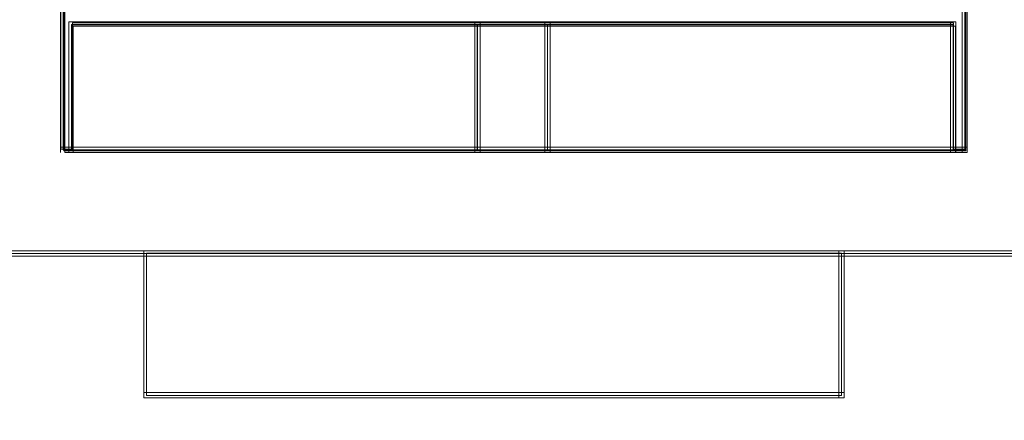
# Model space of a CAD drawing. Header units: millimetres. Extents: x -1290 to 1795, y -4192 to -1311.
# Tile 121 of 256: x 570.19 to 573.03, y -3303.58 to -3302.42. Entities that reach past the tile are written whole.
import ezdxf

# ---------------------------------------------------------------- set-up
doc = ezdxf.new("R2010")
doc.units = ezdxf.units.MM
doc.layers.add('$EL_istn', color=7, linetype='Continuous', lineweight=15)
doc.layers.add('Aparatura', color=7, linetype='Continuous', lineweight=13)
doc.styles.get("Standard").update_dxf_attribs({"font": 'ARIALN.TTF', "width": 0.8})
doc.dimstyles.new('100', dxfattribs={"dimtxt": 15, "dimasz": 10, "dimexe": 1.25, "dimexo": 0.625, "dimtad": 1, "dimdec": 0, "dimtxsty": 'Standard', "dimblk": 'OBLIQUE', "dimcen": 2.5, "dimadec": 0, "dimazin": 0, "dimtfac": 1, "dimtdec": 0, "dimtmove": 0, "dimatfit": 3, "dimldrblk": 'NONE', "dimfxl": 1, "dimarcsym": 0})

# ---------------------------------------------------------------- blocks, each defined once
blk = doc.blocks.new('_Oblique')
at = {"color": 0, "linetype": 'ByBlock', "lineweight": -2}
blk.add_line((-0.5, -0.5), (0.5, 0.5), dxfattribs=at)
blk = doc.blocks.new('*D43')
at = {"layer": '$EL_istn', "color": 0, "linetype": 'Continuous', "lineweight": -2, "ltscale": 0.1}
for p, q in [((605.2914, -3294.7164), (605.2914, -3319.5177)), ((518.0914, -3296.8148), (518.0914, -3319.5177)), ((518.0914, -3318.2677), (605.2914, -3318.2677))]:
    blk.add_line(p, q, dxfattribs=at)
at = {"layer": 'Defpoints', "color": 0}
for p in [(605.2914, -3294.0914), (518.0914, -3296.1898), (605.2914, -3318.2677)]:
    blk.add_point(p, dxfattribs=at)
at = {"layer": '$EL_istn', "color": 0, "linetype": 'ByBlock', "lineweight": -2, "xscale": 5, "yscale": 5, "zscale": 5, "rotation": 180}
blk.add_blockref('_Oblique', (518.0914, -3318.2677), dxfattribs=at)
at = {"layer": '$EL_istn', "color": 0, "linetype": 'ByBlock', "lineweight": -2, "xscale": 5, "yscale": 5, "zscale": 5}
blk.add_blockref('_Oblique', (605.2914, -3318.2677), dxfattribs=at)
at = {"layer": '$EL_istn', "color": 0, "lineweight": 5, "insert": (561.6914, -3313.5581), "char_height": 8, "attachment_point": 5}
blk.add_mtext('436', dxfattribs=at)
blk = doc.blocks.new('_None')

msp = doc.modelspace()

# ---------------------------------------------------------------- linework, layer by layer
at = {"layer": 'Aparatura', "lineweight": 13}
for points in [[(570.1052, -3302.2415), (570.317, -3302.2415), (570.317, -3302.3955), (570.317, -3302.7998), (570.3411, -3302.7998), (570.3411, -3302.6939), (570.3411, -3302.4388), (571.5108, -3302.4388), (571.713, -3302.4388), (572.8827, -3302.4388), (572.8827, -3302.6939), (572.8827, -3302.7998), (572.9164, -3302.7998), (572.9164, -3302.3955), (572.9164, -3302.2415), (573.1138, -3302.2415)], [(573.1139, -3302.2411), (573.0129, -3302.2411), (572.9166, -3302.2411), (572.9166, -3302.3952), (572.9166, -3302.4385), (572.9166, -3302.7995), (572.8829, -3302.7995), (571.7131, -3302.7995), (571.511, -3302.7995), (570.3412, -3302.7995), (570.3172, -3302.7995), (570.3172, -3302.4385), (570.3172, -3302.3952), (570.3172, -3302.2411), (570.1053, -3302.2411)], [(573.1139, -3302.2411), (572.9166, -3302.2411), (572.9166, -3302.3952), (572.9166, -3302.4385), (572.9166, -3302.7995), (572.8829, -3302.7995), (571.7131, -3302.7995), (571.511, -3302.7995), (570.3412, -3302.7995), (570.3172, -3302.7995), (570.3172, -3302.4385), (570.3172, -3302.3952), (570.3172, -3302.2411), (570.1053, -3302.2411)], [(573.1139, -3302.2411), (572.9166, -3302.2411), (572.9166, -3302.3952), (572.9166, -3302.4385), (572.9166, -3302.7995), (572.8829, -3302.7995), (571.7131, -3302.7995), (571.511, -3302.7995), (570.3412, -3302.7995), (570.3172, -3302.7995), (570.3172, -3302.4385), (570.3172, -3302.3952), (570.3172, -3302.2411), (570.1053, -3302.2411)], [(573.1164, -3302.2336), (573.0153, -3302.2336), (572.919, -3302.2336), (572.919, -3302.3904), (572.919, -3302.4344), (572.919, -3302.8018), (572.8853, -3302.8018), (571.7153, -3302.8018), (571.5131, -3302.8018), (570.3431, -3302.8018), (570.319, -3302.8018), (570.319, -3302.4344), (570.319, -3302.3904), (570.319, -3302.2336), (570.1071, -3302.2336)], [(573.1164, -3302.2336), (573.0153, -3302.2336), (572.919, -3302.2336), (572.919, -3302.3904), (572.919, -3302.4344), (572.919, -3302.8018), (572.8853, -3302.8018), (571.7153, -3302.8018), (571.5131, -3302.8018), (570.3431, -3302.8018), (570.319, -3302.8018), (570.319, -3302.4344), (570.319, -3302.3904), (570.319, -3302.2336), (570.1071, -3302.2336)], [(573.1164, -3302.2336), (573.0153, -3302.2336), (572.919, -3302.2336), (572.919, -3302.3904), (572.919, -3302.4344), (572.919, -3302.8018), (572.8853, -3302.8018), (571.7153, -3302.8018), (571.5131, -3302.8018), (570.3431, -3302.8018), (570.319, -3302.8018), (570.319, -3302.4344), (570.319, -3302.3904), (570.319, -3302.2336), (570.1071, -3302.2336)], [(573.1164, -3302.2336), (572.919, -3302.2336), (572.919, -3302.3904), (572.919, -3302.4344), (572.919, -3302.8018), (572.8853, -3302.8018), (571.7153, -3302.8018), (571.5131, -3302.8018), (570.3431, -3302.8018), (570.319, -3302.8018), (570.319, -3302.4344), (570.319, -3302.3904), (570.319, -3302.2336), (570.1071, -3302.2336)], [(573.1164, -3302.2336), (572.919, -3302.2336), (572.919, -3302.3904), (572.919, -3302.4344), (572.919, -3302.8018), (572.8853, -3302.8018), (571.7153, -3302.8018), (571.5131, -3302.8018), (570.3431, -3302.8018), (570.319, -3302.8018), (570.319, -3302.4344), (570.319, -3302.3904), (570.319, -3302.2336), (570.1071, -3302.2336)], [(570.1106, -3302.244), (570.3225, -3302.244), (570.3225, -3302.3994), (570.3225, -3302.8073), (570.3465, -3302.8073), (570.3465, -3302.7005), (570.3465, -3302.4431), (571.5166, -3302.4431), (571.7189, -3302.4431), (572.8889, -3302.4431), (572.8889, -3302.7005), (572.8889, -3302.8073), (572.9226, -3302.8073), (572.9226, -3302.3994), (572.9226, -3302.244), (573.1201, -3302.244)], [(573.1095, -3302.2342), (572.9168, -3302.2342), (572.9168, -3302.3945), (572.9168, -3302.7976), (572.8831, -3302.7976), (572.8831, -3302.6956), (572.8831, -3302.4333), (571.7076, -3302.4333), (571.5197, -3302.4333), (570.3441, -3302.4333), (570.3441, -3302.6956), (570.3441, -3302.7976), (570.3104, -3302.7976), (570.3104, -3302.3945), (570.3104, -3302.2342), (570.1129, -3302.2342)], [(560.5597, -3303.098), (561.7102, -3303.098), (561.8064, -3303.098), (561.9123, -3303.098), (563.0099, -3303.098), (563.2121, -3303.098), (563.4094, -3303.098), (565.8596, -3303.098), (566.1677, -3303.098), (568.6612, -3303.098), (568.9645, -3303.098), (569.9561, -3303.098), (570.5578, -3303.098), (571.458, -3303.098), (571.7613, -3303.098), (572.5604, -3303.098), (573.1573, -3303.098), (574.2548, -3303.098), (574.5581, -3303.098), (577.0564, -3303.098), (577.3549, -3303.098), (579.8628, -3303.098)], [(560.5597, -3303.098), (561.7102, -3303.098), (561.8064, -3303.098), (561.9123, -3303.098), (563.0099, -3303.098), (563.2121, -3303.098), (563.4094, -3303.098), (565.8596, -3303.098), (566.1677, -3303.098), (568.6612, -3303.098), (568.9645, -3303.098), (569.9561, -3303.098), (570.5578, -3303.098), (571.458, -3303.098), (571.7613, -3303.098), (572.5604, -3303.098), (573.1573, -3303.098), (574.2548, -3303.098), (574.5581, -3303.098), (577.0564, -3303.098), (577.3549, -3303.098), (579.8628, -3303.098)], [(560.5597, -3303.098), (561.7102, -3303.098), (561.8064, -3303.098), (561.9123, -3303.098), (563.0099, -3303.098), (563.2121, -3303.098), (563.4094, -3303.098), (565.8596, -3303.098), (566.1677, -3303.098), (568.6612, -3303.098), (568.9645, -3303.098), (569.9561, -3303.098), (570.5578, -3303.098), (571.458, -3303.098), (571.7613, -3303.098), (572.5604, -3303.098), (573.1573, -3303.098), (574.2548, -3303.098), (574.5581, -3303.098), (577.0564, -3303.098), (577.3549, -3303.098), (579.8628, -3303.098)], [(560.5595, -3303.1055), (561.7102, -3303.1055), (561.8065, -3303.1055), (561.9124, -3303.1055), (563.0102, -3303.1055), (563.2124, -3303.1055), (563.4098, -3303.1055), (565.8605, -3303.1055), (566.1687, -3303.1055), (568.6627, -3303.1055), (568.966, -3303.1055), (569.9579, -3303.1055), (570.5597, -3303.1055), (571.4601, -3303.1055), (571.7634, -3303.1055), (572.5627, -3303.1055), (573.1597, -3303.1055), (574.2575, -3303.1055), (574.5608, -3303.1055), (577.0597, -3303.1055), (577.3582, -3303.1055), (579.8667, -3303.1055)], [(560.5595, -3303.1055), (561.7102, -3303.1055), (561.8065, -3303.1055), (561.9124, -3303.1055), (563.0102, -3303.1055), (563.2124, -3303.1055), (563.4098, -3303.1055), (565.8605, -3303.1055), (566.1687, -3303.1055), (568.6627, -3303.1055), (568.966, -3303.1055), (569.9579, -3303.1055), (570.5597, -3303.1055), (571.4601, -3303.1055), (571.7634, -3303.1055), (572.5627, -3303.1055), (573.1597, -3303.1055), (574.2575, -3303.1055), (574.5608, -3303.1055), (577.0597, -3303.1055), (577.3582, -3303.1055), (579.8667, -3303.1055)], [(560.5595, -3303.1055), (561.7102, -3303.1055), (561.8065, -3303.1055), (561.9124, -3303.1055), (563.0102, -3303.1055), (563.2124, -3303.1055), (563.4098, -3303.1055), (565.8605, -3303.1055), (566.1687, -3303.1055), (568.6627, -3303.1055), (568.966, -3303.1055), (569.9579, -3303.1055), (570.5597, -3303.1055), (571.4601, -3303.1055), (571.7634, -3303.1055), (572.5627, -3303.1055), (573.1597, -3303.1055), (574.2575, -3303.1055), (574.5608, -3303.1055), (577.0597, -3303.1055), (577.3582, -3303.1055), (579.8667, -3303.1055)], [(560.5595, -3303.1055), (561.7102, -3303.1055), (561.8065, -3303.1055), (561.9124, -3303.1055), (563.0102, -3303.1055), (563.2124, -3303.1055), (563.4098, -3303.1055), (565.8605, -3303.1055), (566.1687, -3303.1055), (568.6627, -3303.1055), (568.966, -3303.1055), (569.9579, -3303.1055), (570.5597, -3303.1055), (571.4601, -3303.1055), (571.7634, -3303.1055), (572.5627, -3303.1055), (573.1597, -3303.1055), (574.2575, -3303.1055), (574.5608, -3303.1055), (577.0597, -3303.1055), (577.3582, -3303.1055), (579.8667, -3303.1055)], [(560.5595, -3303.1055), (561.7102, -3303.1055), (561.8065, -3303.1055), (561.9124, -3303.1055), (563.0102, -3303.1055), (563.2124, -3303.1055), (563.4098, -3303.1055), (565.8605, -3303.1055), (566.1687, -3303.1055), (568.6627, -3303.1055), (568.966, -3303.1055), (569.9579, -3303.1055), (570.5597, -3303.1055), (571.4601, -3303.1055), (571.7634, -3303.1055), (572.5627, -3303.1055), (573.1597, -3303.1055), (574.2575, -3303.1055), (574.5608, -3303.1055), (577.0597, -3303.1055), (577.3582, -3303.1055), (579.8667, -3303.1055)]]:
    msp.add_lwpolyline(points, dxfattribs=at)
for points in [[(570.3093, -3302.8073), (570.3093, -3302.3877), (570.3093, -3302.8073)], [(572.9086, -3302.8073), (572.9086, -3302.3877), (572.9086, -3302.8073)], [(570.3333, -3302.4308), (570.3333, -3302.7014), (570.3333, -3302.4308)], [(571.5187, -3302.8073), (571.5187, -3302.4308), (570.3333, -3302.4308), (570.3333, -3302.6969), (570.3333, -3302.8073), (571.5187, -3302.8073)], [(571.5187, -3302.8073), (571.5187, -3302.4308), (570.3333, -3302.4308), (570.3333, -3302.6969), (570.3333, -3302.8073), (571.5187, -3302.8073)], [(571.5187, -3302.8073), (571.5187, -3302.4308), (570.3333, -3302.4308), (570.3333, -3302.6969), (570.3333, -3302.8073), (571.5187, -3302.8073)], [(571.5187, -3302.4308), (570.3333, -3302.4308), (570.3333, -3302.6969), (570.3333, -3302.8073), (571.5187, -3302.8073), (571.5187, -3302.4308)], [(571.5111, -3302.7998), (571.5111, -3302.4384), (570.3408, -3302.4384), (570.3408, -3302.6938), (570.3408, -3302.7998), (571.5111, -3302.7998)], [(571.5111, -3302.4384), (570.3408, -3302.4384), (570.3408, -3302.6938), (570.3408, -3302.7998), (571.5111, -3302.7998), (571.5111, -3302.4384)], [(571.5033, -3302.4308), (571.5033, -3302.8073), (571.5033, -3302.4308)], [(571.7208, -3302.8073), (571.7208, -3302.4308), (571.5033, -3302.4308), (571.5033, -3302.8073), (571.7208, -3302.8073)], [(571.7208, -3302.8073), (571.7208, -3302.4308), (571.5033, -3302.4308), (571.5033, -3302.8073), (571.7208, -3302.8073)], [(571.7208, -3302.8073), (571.7208, -3302.4308), (571.5033, -3302.4308), (571.5033, -3302.8073), (571.7208, -3302.8073)], [(571.5033, -3302.4308), (571.5033, -3302.8073), (571.7208, -3302.8073), (571.7208, -3302.4308), (571.5033, -3302.4308)], [(571.7132, -3302.7998), (571.7132, -3302.4384), (571.5108, -3302.4384), (571.5108, -3302.7998), (571.7132, -3302.7998)], [(571.5108, -3302.4384), (571.5108, -3302.7998), (571.7132, -3302.7998), (571.7132, -3302.4384), (571.5108, -3302.4384)], [(571.7054, -3302.4308), (571.7054, -3302.8073), (571.7054, -3302.4308)], [(572.8904, -3302.6969), (572.8904, -3302.4308), (571.7054, -3302.4308), (571.7054, -3302.8073), (572.8904, -3302.8073), (572.8904, -3302.6969)], [(572.8904, -3302.6969), (572.8904, -3302.4308), (571.7054, -3302.4308), (571.7054, -3302.8073), (572.8904, -3302.8073), (572.8904, -3302.6969)], [(572.8904, -3302.6969), (572.8904, -3302.4308), (571.7054, -3302.4308), (571.7054, -3302.8073), (572.8904, -3302.8073), (572.8904, -3302.6969)], [(571.7054, -3302.4308), (571.7054, -3302.8073), (572.8904, -3302.8073), (572.8904, -3302.6969), (572.8904, -3302.4308), (571.7054, -3302.4308)], [(572.8828, -3302.6938), (572.8828, -3302.4384), (571.7129, -3302.4384), (571.7129, -3302.7998), (572.8828, -3302.7998), (572.8828, -3302.6938)], [(571.7129, -3302.4384), (571.7129, -3302.7998), (572.8828, -3302.7998), (572.8828, -3302.6938), (572.8828, -3302.4384), (571.7129, -3302.4384)], [(572.8749, -3302.4308), (572.8749, -3302.7014), (572.8749, -3302.4308)], [(570.3333, -3302.6859), (570.3333, -3302.8073), (570.3333, -3302.6859)], [(572.8749, -3302.8073), (572.8749, -3302.6859), (572.8749, -3302.8073)], [(572.924, -3302.7919), (570.3093, -3302.7919), (572.924, -3302.7919)], [(563.2043, -3303.0901), (593.2142, -3303.0901), (563.2043, -3303.0901)], [(570.3487, -3303.0901), (570.0735, -3303.0901), (570.3487, -3303.0901)], [(571.4656, -3303.0901), (570.3333, -3303.0901), (571.4656, -3303.0901)], [(570.5501, -3303.0901), (570.5501, -3303.5147), (570.5501, -3303.0901)], [(572.5679, -3303.5147), (572.5679, -3303.0901), (571.7627, -3303.0901), (571.7627, -3303.0901), (571.4571, -3303.0901), (571.4571, -3303.0901), (570.5501, -3303.0901), (570.5501, -3303.5147), (572.5679, -3303.5147)], [(572.5679, -3303.5147), (572.5679, -3303.0901), (571.7627, -3303.0901), (571.7627, -3303.0901), (571.4571, -3303.0901), (571.4571, -3303.0901), (570.5501, -3303.0901), (570.5501, -3303.5147), (572.5679, -3303.5147)], [(572.5679, -3303.5147), (572.5679, -3303.0901), (571.7627, -3303.0901), (571.7627, -3303.0901), (571.4571, -3303.0901), (571.4571, -3303.0901), (570.5501, -3303.0901), (570.5501, -3303.5147), (572.5679, -3303.5147)], [(572.5679, -3303.0901), (571.7627, -3303.0901), (571.7627, -3303.0901), (571.4571, -3303.0901), (571.4571, -3303.0901), (570.5501, -3303.0901), (570.5501, -3303.5147), (572.5679, -3303.5147), (572.5679, -3303.0901)], [(572.5603, -3303.5072), (572.5603, -3303.0976), (571.7612, -3303.0976), (571.7612, -3303.0976), (571.4579, -3303.0976), (571.4579, -3303.0976), (570.5576, -3303.0976), (570.5576, -3303.5072), (572.5603, -3303.5072)], [(572.5603, -3303.0976), (571.7612, -3303.0976), (571.7612, -3303.0976), (571.4579, -3303.0976), (571.4579, -3303.0976), (570.5576, -3303.0976), (570.5576, -3303.5072), (572.5603, -3303.5072), (572.5603, -3303.0976)], [(571.7688, -3303.0901), (571.4502, -3303.0901), (571.7688, -3303.0901)], [(571.4502, -3303.0901), (571.7688, -3303.0901), (571.4502, -3303.0901)], [(572.8904, -3303.0901), (571.7534, -3303.0901), (572.8904, -3303.0901)], [(572.5524, -3303.0901), (572.5524, -3303.5147), (572.5524, -3303.0901)], [(573.1552, -3303.0901), (572.8749, -3303.0901), (573.1552, -3303.0901)], [(572.5679, -3303.4993), (570.5501, -3303.4993), (572.5679, -3303.4993)], [(571.7688, -3303.4993), (571.4502, -3303.4993), (571.7688, -3303.4993)]]:
    msp.add_lwpolyline(points, close=True, dxfattribs=at)

# ---------------------------------------------------------------- dimensions: what is measured, and where the dimension line sits
at = {"layer": '$EL_istn', "linetype": 'Continuous', "lineweight": 5, "ltscale": 0.1}
dim = msp.add_linear_dim(base=(605.2914, -3318.2677), p1=(518.0914, -3296.1898), p2=(605.2914, -3294.0914), dimstyle='100', override={"dimtxt": 8, "dimasz": 5, "dimlfac": 5, "dimfxl": 35, "dimfxlon": 0}, dxfattribs=at)
dim.commit()
dim.dimension.update_dxf_attribs({"geometry": '*D43', "text_midpoint": (561.6914, -3313.5581)})

doc.saveas('drawing.dxf')
